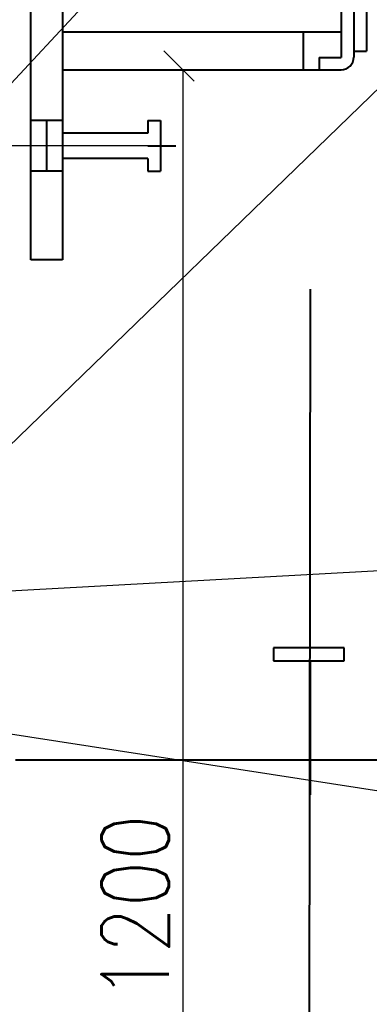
# Model space of a CAD drawing. Header units: millimetres. Extents: x -3143211 to -2549809, y 1060331 to 1341741.
# Tile 77 of 131: x -3018315 to -3016327, y 1103767 to 1109367. Entities that reach past the tile are written whole.
import ezdxf

# ---------------------------------------------------------------- set-up
doc = ezdxf.new("R2010")
doc.units = ezdxf.units.MM
for name, color, linetype in [('8', 2, 'Continuous'), ('PUMP', 1, 'Continuous'), ('размер', 34, 'Continuous')]:
    doc.layers.add(name, color=color, linetype=linetype)
doc.styles.add('STANDART', font='TXT.SHX', dxfattribs={"width": 0.8})

msp = doc.modelspace()

# ---------------------------------------------------------------- linework, layer by layer
at = {"lineweight": 40}
for p, q in [((-3016415.72051, 1112012.3951), (-3016415.72051, 1109153.83963)), ((-3016343.72051, 1112033.83963), (-3016343.72051, 1109186.7501)), ((-3016487.72051, 1111997.50235), (-3016487.72051, 1109151.38291)), ((-3018251.72051, 1108001.83963), (-3018251.72051, 1110521.83963)), ((-3018071.72051, 1110521.83963), (-3018071.72051, 1108001.83963)), ((-3018071.72051, 1109297.83963), (-3016487.72051, 1109297.83963)), ((-3016703.72051, 1109297.83963), (-3016703.72051, 1109081.83963)), ((-3016706.10906, 1109151.38291), (-3016703.72051, 1109151.38291)), ((-3016611.68172, 1109151.38291), (-3016611.68172, 1109081.83963)), ((-3016611.68172, 1109151.38291), (-3016487.74555, 1109151.38291)), ((-3016416.92487, 1109186.7501), (-3016343.72051, 1109186.7501)), ((-3018071.72051, 1109081.83963), (-3016703.72051, 1109081.83963)), ((-3016703.72051, 1109081.83963), (-3016487.72051, 1109081.83963)), ((-3018071.72051, 1108793.83963), (-3018251.72051, 1108793.83963)), ((-3018161.72051, 1108793.83963), (-3018161.72051, 1108505.83963)), ((-3017585.72051, 1108793.83963), (-3017513.72051, 1108793.83963)), ((-3017585.72051, 1108793.83963), (-3017585.72051, 1108721.83963)), ((-3017513.72051, 1108793.83963), (-3017513.72051, 1108505.83963)), ((-3017585.72051, 1108721.83963), (-3018071.72051, 1108721.83963)), ((-3017585.72051, 1108649.83963), (-3017426.70239, 1108649.49687)), ((-3017585.72051, 1108577.83963), (-3018071.72051, 1108577.83963)), ((-3017585.72051, 1108577.83963), (-3017585.72051, 1108505.83963)), ((-3018071.72051, 1108505.83963), (-3018251.72051, 1108505.83963)), ((-3017585.72051, 1108505.83963), (-3017513.72051, 1108505.83963)), ((-3018071.72051, 1108001.83963), (-3018251.72051, 1108001.83963)), ((-3016670.75483, 1100743.81797), (-3016661.20286, 1107834.52824)), ((-3016469.3701, 1105794.81591), (-3016871.49936, 1105794.81591)), ((-3016871.49936, 1105794.81591), (-3016871.49936, 1105721.04521)), ((-3016469.3701, 1105721.04521), (-3016469.3701, 1105794.81591)), ((-3016871.49936, 1105721.04521), (-3016469.3701, 1105721.04521)), ((-3016661.87579, 1104958.02847), (-3016661.87579, 1105721.04521)), ((-3018338.89246, 1105158.38636), (-3012660.63092, 1105158.38636))]:
    msp.add_line(p, q, dxfattribs=at)
at = {"color": 188, "linetype": 'ByBlock'}
for p, q in [((-3017322.54113, 1109016.19822), (-3017495.34113, 1109188.99822)), ((-3017981.72051, 1109081.83963), (-3017021.1416, 1109081.83963))]:
    msp.add_line(p, q, dxfattribs=at)
at = {"lineweight": 40}
msp.add_arc((-3016487.72051, 1109153.83963), 72, 270, 0, dxfattribs=at)
at = {"layer": '8', "color": 188}
msp.add_line((-3017585.72051, 1108649.83963), (-3018590.89346, 1108649.83963), dxfattribs=at)
at = {"layer": 'Defpoints', "color": 188, "linetype": 'ByBlock'}
for p in [(-3018071.72051, 1109081.83963), (-3017280.3416, 1109081.83963)]:
    msp.add_point(p, dxfattribs=at)
at = {"layer": 'PUMP', "color": 188}
for p, q in [((-3019531.16706, 1107748.9036), (-3015111.38381, 1112502.89735)), ((-3018681.2087, 1106645.29811), (-3015876.34693, 1109363.39363)), ((-3019616.16329, 1106051.04917), (-3012091.70188, 1106462.89439)), ((-3019516.9201, 1105483.99661), (-3011933.64438, 1104307.4411))]:
    msp.add_line(p, q, dxfattribs=at)
at = {"layer": 'размер', "color": 188}
for p, q in [((-3017286.3416, 1109081.83963), (-3017404.56321, 1109081.83963)), ((-3017387.28321, 1109081.83963), (-3017387.28321, 1099779.09826))]:
    msp.add_line(p, q, dxfattribs=at)

# ---------------------------------------------------------------- texts
at = {"layer": 'размер', "color": 188, "style": 'STANDART', "width": 0.8}
msp.add_text('1200', height=384, rotation=90, dxfattribs=at).set_placement((-3017465.99651, 1103793.06522))

doc.saveas('drawing.dxf')
